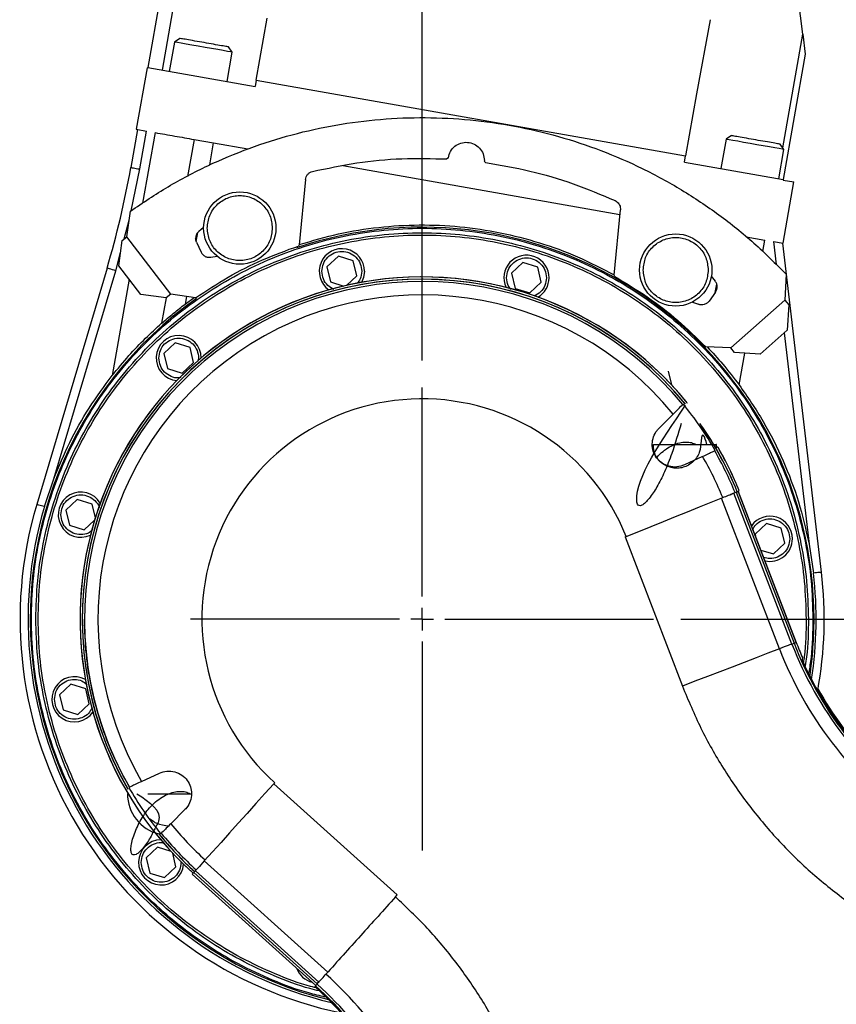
# Model space of a CAD drawing. Extents: x 0 to 841, y 0 to 594.
# Tile 47 of 142: x 307 to 337, y 254 to 290. Entities that reach past the tile are written whole.
import ezdxf

# ---------------------------------------------------------------- set-up
doc = ezdxf.new("R2010")
doc.units = 0
doc.layers.get('0').update_dxf_attribs({"linetype": 'CONTINUOUS'})
doc.styles.add('SLDTEXTSTYLE0', font='TXT', dxfattribs={"width": 0.75})
doc.styles.add('SLDTEXTSTYLE2', font='TXT', dxfattribs={"width": 0.7})
doc.styles.add('SLDTEXTSTYLE3', font='TXT', dxfattribs={"width": 0.6875})
doc.dimstyles.new('SLDDIMSTYLE1', dxfattribs={"dimtxt": 3.5, "dimasz": 3.556, "dimexe": 0, "dimexo": 0.0625, "dimgap": 0.875, "dimtad": 1, "dimdec": 1, "dimlfac": 6, "dimrnd": 1e-09, "dimzin": 12, "dimtxsty": 'SLDTEXTSTYLE0', "dimsah": 1, "dimcen": 0.09, "dimazin": 3, "dimtfac": 1, "dimtdec": 1, "dimtofl": 0, "dimtmove": 0, "dimatfit": 3, "dimtolj": 1, "dimtzin": 12})
doc.dimstyles.new('SLDDIMSTYLE16', dxfattribs={"dimtxt": 3.5, "dimasz": 3.556, "dimexe": 0, "dimexo": 0.0625, "dimgap": 0.875, "dimtad": 1, "dimlfac": 2.5, "dimrnd": 1e-09, "dimzin": 12, "dimtxsty": 'SLDTEXTSTYLE0', "dimblk1": 'NONE', "dimblk2": 'NONE', "dimsah": 1, "dimcen": 0, "dimazin": 3, "dimtol": 1, "dimtp": 0.018, "dimtfac": 1, "dimtdec": 3, "dimtmove": 0, "dimatfit": 3, "dimtolj": 1})
doc.dimstyles.new('SLDDIMSTYLE17', dxfattribs={"dimtxt": 3.5, "dimasz": 3.556, "dimexe": 0, "dimexo": 0.0625, "dimgap": 0.875, "dimtad": 1, "dimlfac": 2.5, "dimrnd": 1e-09, "dimzin": 12, "dimtxsty": 'SLDTEXTSTYLE0', "dimblk1": 'NONE', "dimblk2": 'NONE', "dimsah": 1, "dimcen": 0, "dimazin": 3, "dimtol": 1, "dimtp": 0.012, "dimtfac": 1, "dimtdec": 3, "dimtmove": 0, "dimatfit": 3, "dimtolj": 1})
doc.dimstyles.new('SLDDIMSTYLE18', dxfattribs={"dimtxt": 3.5, "dimasz": 3.556, "dimexe": 0, "dimexo": 0.0625, "dimgap": 0.875, "dimtad": 1, "dimlfac": 2.5, "dimrnd": 1e-09, "dimzin": 12, "dimtxsty": 'SLDTEXTSTYLE0', "dimblk1": 'NONE', "dimblk2": 'NONE', "dimsah": 1, "dimcen": 0, "dimazin": 3, "dimtol": 1, "dimtp": 0.01, "dimtfac": 1, "dimtmove": 0, "dimatfit": 3, "dimtolj": 1})
doc.dimstyles.new('SLDDIMSTYLE2', dxfattribs={"dimtxt": 3.5, "dimasz": 3.556, "dimexe": 0, "dimexo": 0.0625, "dimgap": 0.875, "dimtad": 1, "dimlfac": 6, "dimrnd": 1e-09, "dimzin": 12, "dimtxsty": 'SLDTEXTSTYLE0', "dimsah": 1, "dimcen": 0.09, "dimazin": 3, "dimtfac": 1, "dimtofl": 0, "dimtmove": 0, "dimatfit": 3, "dimtolj": 1, "dimtzin": 12})

# ---------------------------------------------------------------- blocks, each defined once
blk = doc.blocks.new('_D_5')
at = {"color": 7, "linetype": 'CONTINUOUS'}
for p, q in [((321.638, 277.897), (321.638, 309.729)), ((338.304, 266.198), (338.304, 309.729)), ((321.638, 308.729), (300.78, 308.729)), ((338.304, 308.729), (321.638, 308.729))]:
    blk.add_line(p, q, dxfattribs=at)
for points in [[(321.638, 308.729), (325.194, 308.348), (325.194, 309.11)], [(338.304, 308.729), (334.748, 309.11), (334.748, 308.348)]]:
    blk.add_solid(points, dxfattribs=at)
at = {"color": 7, "linetype": 'CONTINUOUS', "insert": (300.78, 313.24, 0.017), "char_height": 3.5, "attachment_point": 1, "style": 'SLDTEXTSTYLE0'}
blk.add_mtext('100', dxfattribs=at)
blk = doc.blocks.new('_D_13')
at = {"color": 7, "linetype": 'CONTINUOUS'}
for p, q in [((331.179, 268.356), (412.879, 268.356)), ((411.879, 189.689), (411.879, 268.356)), ((356.451, 189.689), (412.879, 189.689))]:
    blk.add_line(p, q, dxfattribs=at)
for points in [[(411.879, 268.356), (411.498, 264.8), (412.26, 264.8)], [(411.879, 189.689), (412.26, 193.245), (411.498, 193.245)]]:
    blk.add_solid(points, dxfattribs=at)
at = {"color": 7, "linetype": 'CONTINUOUS', "insert": (407.368, 227.883, -0.709), "char_height": 3.5, "attachment_point": 1, "rotation": 90, "style": 'SLDTEXTSTYLE0'}
blk.add_mtext('472', dxfattribs=at)
blk = doc.blocks.new('_D_14')
at = {"color": 7, "linetype": 'CONTINUOUS'}
for p, q in [((339.554, 376.689), (412.879, 376.689)), ((411.879, 376.689), (411.879, 268.356)), ((331.179, 268.356), (412.879, 268.356))]:
    blk.add_line(p, q, dxfattribs=at)
for points in [[(411.879, 376.689), (411.498, 373.133), (412.26, 373.133)], [(411.879, 268.356), (412.26, 271.912), (411.498, 271.912)]]:
    blk.add_solid(points, dxfattribs=at)
at = {"color": 7, "linetype": 'CONTINUOUS', "insert": (407.368, 308.787, -0.709), "char_height": 3.5, "attachment_point": 1, "rotation": 90, "style": 'SLDTEXTSTYLE0'}
blk.add_mtext('650', dxfattribs=at)
blk = doc.blocks.new('_D_16')
at = {"color": 7, "linetype": 'CONTINUOUS'}
for p, q in [((325.516, 393.173), (424.322, 393.173)), ((423.322, 393.173), (423.322, 189.689)), ((353.911, 189.689), (424.322, 189.689))]:
    blk.add_line(p, q, dxfattribs=at)
for points in [[(423.322, 393.173), (422.941, 389.617), (423.703, 389.617)], [(423.322, 189.689), (423.703, 193.245), (422.941, 193.245)]]:
    blk.add_solid(points, dxfattribs=at)
at = {"color": 7, "linetype": 'CONTINUOUS', "char_height": 3.5, "attachment_point": 1, "rotation": 90, "style": 'SLDTEXTSTYLE0'}
for s, insert in [('(Including the LED lamp)', (418.811, 268.97, -0.709)), ('1220.9', (418.811, 253.434, -0.709))]:
    blk.add_mtext(s, dxfattribs=dict(at, insert=insert))
blk = doc.blocks.new('SW_CENTERMARKSYMBOL_1')
at = {"color": 0, "linetype": 'CONTINUOUS'}
for p, q in [((0, 0.833), (0, 8.541)), ((0, 0), (0, 0.417)), ((-0.833, 0), (-8.541, 0)), ((0, 0), (-0.417, 0)), ((0, 0), (0, -0.417)), ((0, 0), (0.417, 0)), ((0.833, 0), (8.541, 0)), ((0, -0.833), (0, -8.541))]:
    blk.add_line(p, q, dxfattribs=at)
blk = doc.blocks.new('_D_70')
at = {"color": 7, "linetype": 'CONTINUOUS'}
for centre, start, end in [((568.276, 493.681), 153.4349, 206.5651), ((564.64, 493.681), 333.4349, 26.5651)]:
    blk.add_arc(centre, 10.12, start, end, dxfattribs=at)
at = {"color": 7, "linetype": 'CONTINUOUS', "char_height": 3.5, "attachment_point": 1}
for s, insert, style in [('0.018', (562.054, 498.192, -108.66), 'SLDTEXTSTYLE0'), ('+', (559.225, 498.192, -108.66), 'SLDTEXTSTYLE0'), ('%%c', (539.345, 493.667, -108.66), 'SLDTEXTSTYLE0'), ('12 H7', (544.623, 493.72, -108.66), 'SLDTEXTSTYLE2'), ('0', (562.054, 493.667, -108.66), 'SLDTEXTSTYLE0'), ('depth 3', (576.072, 493.72, -108.66), 'SLDTEXTSTYLE0')]:
    blk.add_mtext(s, dxfattribs=dict(at, insert=insert, style=style))
blk = doc.blocks.new('_NONE')
blk = doc.blocks.new('_D_71')
at = {"color": 7, "linetype": 'CONTINUOUS'}
for centre, start, end in [((561.062, 536.749), 153.4349, 206.5651), ((557.426, 536.749), 333.4349, 26.5651)]:
    blk.add_arc(centre, 10.12, start, end, dxfattribs=at)
at = {"color": 7, "linetype": 'CONTINUOUS', "char_height": 3.5, "attachment_point": 1}
for s, insert, style in [('0.012', (554.839, 541.26, -108.66), 'SLDTEXTSTYLE0'), ('+', (552.01, 541.26, -108.66), 'SLDTEXTSTYLE0'), ('depth 4', (568.858, 536.788, -108.66), 'SLDTEXTSTYLE0'), ('%%c', (534.716, 536.735, -108.66), 'SLDTEXTSTYLE0'), ('4 H7', (539.995, 536.788, -108.66), 'SLDTEXTSTYLE3'), ('0', (554.839, 536.735, -108.66), 'SLDTEXTSTYLE0')]:
    blk.add_mtext(s, dxfattribs=dict(at, insert=insert, style=style))
blk = doc.blocks.new('_D_72')
at = {"color": 7, "linetype": 'CONTINUOUS'}
for centre, start, end in [((561.427, 563.816), 153.4349, 206.5651), ((555.205, 563.816), 333.4349, 26.5651)]:
    blk.add_arc(centre, 10.12, start, end, dxfattribs=at)
at = {"color": 7, "linetype": 'CONTINUOUS', "char_height": 3.5, "attachment_point": 1}
for s, insert, style in [('0.01', (555.205, 568.328, -108.66), 'SLDTEXTSTYLE0'), ('+', (552.375, 568.328, -108.66), 'SLDTEXTSTYLE0'), ('2x', (530.254, 563.855, -108.66), 'SLDTEXTSTYLE0'), ('%%c', (535.081, 563.802, -108.66), 'SLDTEXTSTYLE0'), ('3 H7', (540.36, 563.855, -108.66), 'SLDTEXTSTYLE3'), ('0', (555.205, 563.802, -108.66), 'SLDTEXTSTYLE0'), ('depth 5', (566.637, 563.855, -108.66), 'SLDTEXTSTYLE0')]:
    blk.add_mtext(s, dxfattribs=dict(at, insert=insert, style=style))

msp = doc.modelspace()

# ---------------------------------------------------------------- linework, layer by layer
at = {"color": 7, "linetype": 'CONTINUOUS'}
for p, q in [((312.0552, 288.607), (314.036, 299.8408)), ((312.824, 296.1379), (311.5129, 288.7026)), ((335.6776, 289.9303), (335.4657, 291.6779)), ((315.5189, 288.2351), (315.9225, 290.5241)), ((332.2655, 290.4687), (331.7606, 287.7315)), ((335.6776, 289.9303), (335.7716, 289.2016)), ((312.4998, 289.6453), (312.3088, 288.5623)), ((312.6933, 289.7808), (312.4998, 289.6453)), ((314.4426, 288.186), (314.6336, 289.2691)), ((314.6336, 289.2691), (314.4984, 289.4622)), ((335.7716, 289.2016), (334.9547, 284.5692)), ((311.4936, 288.6889), (311.0945, 286.4258)), ((311.4936, 288.6889), (311.5099, 288.686)), ((311.5099, 288.686), (311.5129, 288.7026)), ((311.5129, 288.7026), (315.4781, 288.0035)), ((315.5189, 288.2351), (315.4781, 288.0035)), ((315.5189, 288.2351), (331.3569, 285.4425)), ((331.7606, 287.7315), (331.3569, 285.4425)), ((311.1382, 286.4181), (310.8914, 285.0188)), ((311.0945, 286.4258), (311.4665, 286.3603)), ((311.2197, 284.9609), (311.4665, 286.3603)), ((313.2242, 286.0503), (313.9475, 285.9228)), ((313.8052, 285.1161), (313.9475, 285.9228)), ((313.9475, 285.9228), (315.2041, 285.7012)), ((332.8525, 286.0566), (332.6615, 284.9735)), ((333.046, 286.1921), (332.8525, 286.0566)), ((334.7953, 284.5973), (334.9862, 285.6804)), ((334.9862, 285.6804), (334.8511, 285.8734)), ((322.6067, 285.3739), (322.5545, 285.3312)), ((323.9331, 285.2778), (323.9323, 285.2463)), ((323.9754, 285.1945), (323.9323, 285.2463)), ((331.3161, 285.2108), (331.3569, 285.4425)), ((331.3161, 285.2108), (334.9547, 284.5692)), ((318.7074, 285.0835), (328.9344, 283.2802)), ((317.3385, 284.5754), (317.1067, 282.1618)), ((334.9517, 282.2192), (335.3507, 284.4822)), ((334.9547, 284.5692), (334.9518, 284.5526)), ((334.9518, 284.5526), (335.3507, 284.4822)), ((310.7405, 282.454), (310.879, 283.4059)), ((328.7192, 281.0434), (328.9515, 283.4578)), ((328.9531, 283.4897), (328.9515, 283.4578)), ((313.5779, 282.8051), (313.4018, 282.6573)), ((310.4494, 281.3863), (310.5691, 282.3215)), ((310.5691, 282.3215), (310.7405, 282.454)), ((312.3714, 280.3441), (310.7405, 282.454)), ((313.3054, 282.2812), (313.3654, 282.6217)), ((333.5908, 282.4591), (334.2777, 282.338)), ((334.6038, 282.2805), (334.9517, 282.2192)), ((313.314, 282.261), (313.486, 281.8922)), ((317.1067, 282.1618), (317.0722, 282.1184)), ((336.3701, 270.084), (334.9465, 282.2201)), ((313.846, 281.7048), (314.0725, 281.7447)), ((318.5471, 281.743), (318.1283, 281.3526)), ((319.0946, 281.5756), (318.5471, 281.743)), ((319.2234, 281.0178), (319.0946, 281.5756)), ((310.0139, 281.3026), (307.4204, 272.5862)), ((308.0472, 273.5242), (310.3334, 281.2075)), ((311.2648, 280.3314), (310.4494, 281.3863)), ((318.1283, 281.3526), (318.2571, 280.7947)), ((325.3585, 281.5052), (324.9398, 281.1147)), ((325.906, 281.3378), (325.3585, 281.5052)), ((326.0348, 280.7799), (325.906, 281.3378)), ((318.8431, 280.6631), (319.2234, 281.0178)), ((324.9398, 281.1147), (325.0686, 280.5568)), ((328.7444, 280.995), (328.7192, 281.0434)), ((332.3064, 281.0015), (332.4502, 280.824)), ((335.0694, 281.0776), (335.0238, 280.1169)), ((318.2571, 280.7947), (318.7544, 280.6427)), ((325.0686, 280.5568), (325.6161, 280.3894)), ((325.6161, 280.3894), (326.0348, 280.7799)), ((312.2, 280.2116), (311.2648, 280.3314)), ((312.3714, 280.3441), (312.2, 280.2116)), ((313.2829, 280.207), (312.3714, 280.3441)), ((312.9485, 280.2573), (312.8991, 279.977)), ((312.8991, 279.977), (313.2258, 280.2156)), ((332.4625, 280.4206), (332.2232, 280.0854)), ((335.0238, 280.1169), (333.0205, 278.3568)), ((335.0238, 280.1169), (335.1668, 279.9542)), ((331.614, 280.0527), (331.8311, 279.9683)), ((335.1668, 279.9542), (335.106, 279.0133)), ((335.106, 279.0133), (334.1043, 278.1333)), ((312.5293, 278.5433), (312.1106, 278.1529)), ((313.0768, 278.3759), (312.5293, 278.5433)), ((313.2056, 277.8181), (313.0768, 278.3759)), ((333.0205, 278.3568), (332.0994, 278.396)), ((333.1635, 278.1941), (333.0205, 278.3568)), ((312.1106, 278.1529), (312.2394, 277.595)), ((313.3914, 277.9855), (313.3676, 277.8656)), ((334.1043, 278.1333), (333.1635, 278.1941)), ((312.2394, 277.595), (312.7869, 277.4276)), ((312.7869, 277.4276), (313.2056, 277.8181)), ((330.7197, 277.503), (330.8367, 276.9963)), ((331.4055, 276.3247), (331.4174, 276.333)), ((330.3718, 275.3886), (330.9018, 275.9186)), ((332.4848, 274.6388), (332.4932, 274.7993)), ((332.5548, 274.6878), (332.5429, 274.6795)), ((331.9825, 274.3561), (331.3132, 274.044)), ((307.7036, 272.502), (308.0472, 273.5242)), ((334.8204, 267.2572), (332.6853, 272.8195)), ((335.281, 267.434), (333.1427, 273.0043)), ((333.1832, 273.0207), (333.261, 273.0521)), ((333.2206, 273.0357), (335.3593, 267.4641)), ((333.2219, 273.0363), (335.3607, 267.4646)), ((333.261, 273.0521), (333.2624, 273.0526)), ((333.2624, 273.0526), (333.3392, 273.0837)), ((333.2987, 273.0673), (335.438, 267.4943)), ((335.438, 267.4943), (333.3092, 273.04)), ((308.9176, 272.7634), (308.4989, 272.3729)), ((309.4651, 272.596), (308.9176, 272.7634)), ((309.5821, 272.0893), (309.4651, 272.596)), ((308.4989, 272.3729), (308.6277, 271.8151)), ((308.6277, 271.8151), (309.1752, 271.6477)), ((309.1752, 271.6477), (309.5555, 272.0023)), ((334.3381, 271.8757), (333.9194, 271.4852)), ((334.8857, 271.7083), (334.3381, 271.8757)), ((329.1295, 271.3828), (329.1706, 271.3994)), ((329.1295, 271.3828), (331.2406, 265.8831)), ((333.9194, 271.4852), (333.9395, 271.398)), ((335.0145, 271.1504), (334.8857, 271.7083)), ((334.5957, 270.76), (335.0145, 271.1504)), ((335.9134, 271.1156), (336.0766, 270.0496)), ((334.1298, 270.9024), (334.5957, 270.76)), ((335.281, 267.434), (335.3593, 267.4641)), ((335.3607, 267.4646), (335.438, 267.4943)), ((335.6676, 266.9348), (335.6585, 266.8475)), ((335.6676, 266.9349), (335.6676, 266.9348)), ((308.6797, 265.952), (308.261, 265.5615)), ((309.2272, 265.7846), (308.6797, 265.952)), ((308.261, 265.5615), (308.3898, 265.0036)), ((309.356, 265.2267), (309.2272, 265.7846)), ((308.9373, 264.8362), (309.356, 265.2267)), ((308.3898, 265.0036), (308.9373, 264.8362)), ((311.2894, 262.3619), (311.9455, 262.6679)), ((316.2014, 262.3183), (316.1672, 262.2803)), ((320.7227, 258.1785), (316.1672, 262.2803)), ((312.887, 261.3234), (312.3662, 260.8026)), ((311.8794, 259.9342), (311.4607, 259.5437)), ((312.3767, 259.7821), (311.8794, 259.9342)), ((311.4607, 259.5437), (311.5895, 258.9858)), ((312.5558, 259.2089), (312.4388, 259.7156)), ((313.6014, 259.4308), (318.157, 255.3289)), ((312.137, 258.8185), (312.5558, 259.2089)), ((313.2713, 259.0642), (313.2152, 259.0018)), ((313.2713, 259.0642), (317.8269, 254.9623)), ((311.5895, 258.9858), (312.137, 258.8185)), ((313.1588, 258.9392), (313.2142, 259.0007)), ((317.7143, 254.8374), (313.1588, 258.9392)), ((313.2152, 259.0018), (313.2142, 259.0007)), ((313.2142, 259.0007), (317.7697, 254.8989)), ((317.7707, 254.9), (313.2152, 259.0018)), ((320.6568, 258.1053), (320.7227, 258.1785)), ((317.658, 254.7748), (317.6484, 254.7641)), ((317.6484, 254.7642), (317.6484, 254.7641)), ((317.6776, 254.7965), (317.7038, 254.8257)), ((317.7038, 254.8257), (317.7048, 254.8268)), ((317.7048, 254.8268), (317.761, 254.8891))]:
    msp.add_line(p, q, dxfattribs=at)
at = {"color": 8, "linetype": 'CONTINUOUS'}
for p, q in [((334.9399, 285.7466), (335.6776, 289.9303)), ((311.7849, 286.3041), (311.3249, 283.6954)), ((313.2242, 286.0503), (312.9836, 284.686)), ((310.9024, 283.4211), (311.2197, 284.9609)), ((310.6463, 282.3811), (310.8303, 283.0714)), ((334.203, 281.914), (334.2777, 282.338)), ((334.6038, 282.2805), (334.7035, 281.4308)), ((310.3334, 281.2075), (310.5125, 281.8793)), ((310.8307, 280.8929), (310.204, 277.3382)), ((332.4533, 280.4078), (332.5073, 280.7139)), ((312.1948, 280.2123), (312.0282, 279.2679)), ((331.6482, 280.0714), (331.643, 280.0415)), ((334.9982, 278.9186), (335.9134, 271.1156)), ((333.3351, 276.9921), (333.5427, 278.1696)), ((335.3593, 267.4641), (335.3607, 267.4646))]:
    msp.add_line(p, q, dxfattribs=at)
at = {"color": 7, "linetype": 'CONTINUOUS'}
for points in [[(314.6336, 289.2691), (314.6263, 289.2704), (314.5692, 289.2804), (314.458, 289.3), (314.2988, 289.3281), (314.1001, 289.3631), (313.8727, 289.4032), (313.6287, 289.4463), (313.3814, 289.4899), (313.1441, 289.5317), (312.9296, 289.5695), (312.7494, 289.6013), (312.6133, 289.6253), (312.5286, 289.6402), (312.4998, 289.6453)], [(334.9862, 285.6804), (334.979, 285.6816), (334.9219, 285.6917), (334.8107, 285.7113), (334.6515, 285.7394), (334.4528, 285.7744), (334.2254, 285.8145), (333.9814, 285.8575), (333.7341, 285.9011), (333.4968, 285.943), (333.2823, 285.9808), (333.1021, 286.0126), (332.966, 286.0366), (332.8813, 286.0515), (332.8525, 286.0566)], [(310.8914, 285.0188), (310.8977, 285.0177), (310.9164, 285.0144), (310.9468, 285.009), (310.9876, 285.0018), (311.0373, 284.9931), (311.0941, 284.9831), (311.1557, 284.9722), (311.2197, 284.9609)], [(310.3334, 281.2075), (310.271, 281.2261), (310.2111, 281.2439), (310.1559, 281.2603), (310.1075, 281.2747), (310.0677, 281.2866), (310.0382, 281.2953), (310.02, 281.3008), (310.0139, 281.3026)], [(319.5092, 281.1852), (319.4783, 280.9603), (319.4023, 280.7769)], [(329.1706, 271.3994), (329.6282, 271.5843), (330.0843, 271.7686), (330.5377, 271.9518), (330.9873, 272.1335), (331.432, 272.3131), (331.8707, 272.4904), (332.3023, 272.6647), (332.7258, 272.8359)], [(307.7036, 272.502), (307.6467, 272.5189), (307.5929, 272.5349), (307.544, 272.5495), (307.5015, 272.5621), (307.4669, 272.5724), (307.4414, 272.58), (307.4257, 272.5847), (307.4204, 272.5862)], [(336.3701, 270.084), (336.3646, 270.0834), (336.3483, 270.0815), (336.3219, 270.0784), (336.286, 270.0742), (336.242, 270.069), (336.1913, 270.063), (336.1355, 270.0565), (336.0766, 270.0496)], [(335.281, 267.434), (335.2651, 267.4279), (335.2357, 267.4166), (335.1933, 267.4004), (335.1387, 267.3794), (335.0729, 267.3541), (334.9969, 267.325), (334.9123, 267.2925), (334.8204, 267.2572)], [(334.8204, 267.2572), (334.394, 267.0935), (333.9594, 266.9267), (333.5177, 266.7571), (333.0699, 266.5853), (332.6172, 266.4115), (332.1607, 266.2363), (331.7015, 266.06), (331.2406, 265.8831)], [(316.1672, 262.2803), (315.8369, 261.9135), (315.5078, 261.5479), (315.1805, 261.1845), (314.8561, 260.8242), (314.5352, 260.4678), (314.2186, 260.1162), (313.9071, 259.7702), (313.6014, 259.4308)], [(313.6014, 259.4308), (313.5356, 259.3576), (313.4749, 259.2903), (313.4205, 259.2298), (313.3733, 259.1774), (313.3342, 259.134), (313.3038, 259.1002), (313.2827, 259.0768), (313.2713, 259.0642)]]:
    msp.add_lwpolyline(points, dxfattribs=at)
for centre in [(314.911, 282.7814), (330.9933, 281.2328)]:
    msp.add_circle(centre, 1.3333, dxfattribs=at)
for centre, radius, start, end in [((278.0648, 290.8088), 33.3333, 343.43, 349.997), ((321.6377, 268.356), 14.4583, 0, 108.6784), ((318.6759, 281.1852), 0.8333, 0, 235.33726), ((325.4873, 280.9473), 0.8333, 0, 205.33726), ((321.6377, 268.356), 12.6205, 39.46741, 227.75428), ((321.6377, 268.356), 12.6204, 39.2032, 228), ((321.6377, 268.356), 12.5376, 39.39727, 210.03756), ((321.6377, 268.356), 12.5361, 39.21054, 209.95851), ((325.4873, 280.9473), 0.8333, 300.66274, 0), ((321.6377, 268.356), 12.4522, 39.45543, 209.87887), ((321.6377, 268.356), 14.4583, 125.15666, 256.17765), ((321.6377, 268.356), 11.9589, 39.22596, 210.08064), ((312.6581, 277.9855), 0.8333, 0, 265.33726), ((321.6377, 268.356), 8.1244, 22, 228), ((321.6377, 268.356), 12.4778, 29.9013, 39.46684), ((321.6377, 268.356), 12.5376, 22, 35.1614), ((321.6377, 268.356), 12.5361, 22, 35.0886), ((321.6377, 268.356), 12.6205, 22.25471, 30.1144), ((321.6377, 268.356), 12.6204, 22, 30.11366), ((321.6377, 268.356), 11.9589, 22, 30.11452), ((321.6377, 268.356), 12.4522, 22, 29.9114), ((309.0464, 272.2055), 0.8333, 30.66274, 295.33726), ((321.6377, 268.356), 14.8333, 163.43, 258.37303), ((321.6377, 268.356), 14.5378, 163.43, 256.68498), ((334.4669, 271.3178), 0.8333, 0, 144.80335), ((334.4669, 271.3178), 0.8333, 257.19665, 0), ((321.6377, 268.356), 14.5378, 351.18799, 6.69), ((321.6377, 268.356), 14.8333, 349.71182, 6.69), ((321.6377, 268.356), 14.4583, 351.62531, 0), ((347.773, 272.2292), 13.3808, 201, 234), ((347.773, 272.2292), 13.2969, 201, 234), ((347.773, 272.2292), 13.2954, 201, 234), ((347.773, 272.2292), 13.2126, 201, 203.62288), ((347.773, 272.2292), 13.8741, 201, 234), ((347.773, 272.2292), 13.2561, 203.95265, 223.22181), ((308.8085, 265.3941), 0.8333, 60.66274, 325.33726), ((347.773, 272.2292), 13.2126, 209.24607, 223.55343), ((321.6377, 268.356), 12.4778, 209.86884, 219.41247), ((312.2977, 261.9126), 1.5321, 180, 255.97442), ((321.6377, 268.356), 11.9589, 219.1692, 228), ((312.0082, 259.3763), 0.8333, 90.66274, 355.33726), ((321.6377, 268.356), 12.5361, 219.24232, 228), ((321.6377, 268.356), 12.5376, 219.28596, 228), ((321.6377, 268.356), 12.4522, 219.40095, 228), ((317.7882, 255.7646), 0.8333, 200.39781, 255.60219), ((308.8075, 244.9453), 13.8741, 16, 48), ((308.8075, 244.9453), 13.2561, 26.54944, 48), ((308.8075, 244.9453), 13.2954, 16, 48), ((308.8075, 244.9453), 13.2969, 16, 48), ((308.8075, 244.9453), 13.3808, 16, 48)]:
    msp.add_arc(centre, radius, start, end, dxfattribs=at)
for points, knots in [([(314.4984, 289.4622), (314.4848, 289.4646), (314.4577, 289.4693), (314.2489, 289.5061), (313.9505, 289.5588), (313.5956, 289.6213), (313.2407, 289.6839), (312.9423, 289.7365), (312.7336, 289.7733), (312.7064, 289.7781), (312.6929, 289.7805)], [0, 0, 0, 0, 0.1249998, 0.2499999, 0.3750002, 0.5000002, 0.6249996, 0.7499999, 0.875, 1, 1, 1, 1]), ([(310.879, 283.4059), (311.3367, 283.7155), (312.252, 284.3347), (313.7234, 285.103), (315.252, 285.7458), (316.8335, 286.2468), (318.4531, 286.605), (320.0984, 286.8166), (321.7559, 286.8803), (323.4125, 286.7955), (325.0549, 286.5628), (326.6699, 286.1841), (328.2445, 285.6626), (329.7661, 285.0021), (331.223, 284.2086), (332.601, 283.2861), (333.8988, 282.2512), (334.6792, 281.4688), (335.0694, 281.0776)], [0, 0, 0, 0, 0.0625, 0.1249999, 0.1874999, 0.2499999, 0.3124999, 0.375, 0.4374999, 0.4999999, 0.5625, 0.625, 0.6874999, 0.75, 0.8124999, 0.8749999, 0.9375, 1, 1, 1, 1]), ([(311.7849, 286.3041), (312.0289, 286.2611), (312.5169, 286.1751), (312.9884, 286.0919), (313.2242, 286.0503)], [0, 0, 0, 0, 0.4999993, 1, 1, 1, 1]), ([(322.6067, 285.3739), (322.6277, 285.455), (322.6698, 285.6171), (322.8401, 285.8096), (323.063, 285.9293), (323.3157, 285.9584), (323.5617, 285.8932), (323.765, 285.7425), (323.9057, 285.5275), (323.924, 285.361), (323.9331, 285.2778)], [0, 0, 0, 0, 0.12499783, 0.24999836, 0.37499849, 0.49999856, 0.62499849, 0.75000025, 0.87499748, 1, 1, 1, 1]), ([(334.8511, 285.8734), (334.8375, 285.8758), (334.8103, 285.8806), (334.6016, 285.9174), (334.3032, 285.97), (333.9483, 286.0326), (333.5934, 286.0952), (333.295, 286.1478), (333.0863, 286.1846), (333.0591, 286.1894), (333.0456, 286.1918)], [0, 0, 0, 0, 0.1249999, 0.2499999, 0.3749997, 0.4999998, 0.6249999, 0.7499998, 0.8750001, 1, 1, 1, 1]), ([(317.591, 284.8673), (318.1346, 284.9837), (319.2219, 285.2165), (320.8871, 285.3722), (321.9987, 285.3449), (322.5545, 285.3312)], [0, 0, 0, 0, 0.3333335, 0.6666668, 1, 1, 1, 1]), ([(323.9754, 285.1945), (324.5236, 285.1019), (325.62, 284.9166), (327.2249, 284.4463), (328.2479, 284.0103), (328.7594, 283.7924)], [0, 0, 0, 0, 0.3333334, 0.6666666, 1, 1, 1, 1]), ([(317.3385, 284.5754), (317.3449, 284.6093), (317.3575, 284.677), (317.4147, 284.7647), (317.4932, 284.8338), (317.5584, 284.8561), (317.591, 284.8673)], [0, 0, 0, 0, 0.2500105, 0.5, 0.7500087, 1, 1, 1, 1]), ([(313.7111, 282.7814), (313.7291, 282.9384), (313.7652, 283.2525), (314.0427, 283.652), (314.4393, 283.9189), (314.911, 284.0126), (315.3828, 283.9189), (315.7794, 283.652), (316.0569, 283.2525), (316.093, 282.9384), (316.1111, 282.7814)], [0, 0, 0, 0, 0.1250008, 0.2500006, 0.375, 0.5000001, 0.6249997, 0.7499991, 0.8749992, 1, 1, 1, 1]), ([(328.7594, 283.7924), (328.787, 283.7767), (328.8423, 283.7455), (328.9038, 283.6715), (328.9452, 283.5846), (328.9505, 283.5213), (328.9531, 283.4897)], [0, 0, 0, 0, 0.25, 0.5000076, 0.7500073, 1, 1, 1, 1]), ([(307.2211, 268.356), (307.2344, 268.8277), (307.2612, 269.7713), (307.477, 271.173), (307.8192, 272.5476), (308.2972, 273.8819), (308.9029, 275.1629), (309.6314, 276.3783), (310.4756, 277.5165), (311.4272, 278.5665), (312.4772, 279.5181), (313.6154, 280.3623), (314.8308, 281.0908), (316.1118, 281.6966), (317.4461, 282.174), (318.8207, 282.5183), (320.2224, 282.7263), (321.6377, 282.7958), (323.0531, 282.7263), (324.4548, 282.5183), (325.8294, 282.174), (327.1636, 281.6966), (328.4446, 281.0908), (329.6601, 280.3623), (330.7983, 279.5181), (331.8482, 278.5665), (332.7999, 277.5165), (333.644, 276.3783), (334.3726, 275.1629), (334.9783, 273.8819), (335.4562, 272.5476), (335.7984, 271.173), (336.0142, 269.7713), (336.041, 268.8277), (336.0544, 268.356)], [0, 0, 0, 0, 0.03125, 0.0624999, 0.09375, 0.1249999, 0.1562501, 0.1875001, 0.21875, 0.25, 0.2812499, 0.3125, 0.34375, 0.375, 0.40625, 0.4375, 0.46875, 0.5, 0.53125, 0.5625, 0.59375, 0.625, 0.65625, 0.6875, 0.71875, 0.75, 0.78125, 0.8124999, 0.8437499, 0.8750001, 0.90625, 0.9375001, 0.96875, 1, 1, 1, 1]), ([(313.4018, 282.6573), (313.3842, 282.6405), (313.349, 282.607), (313.3119, 282.5438), (313.2873, 282.4747), (313.2842, 282.4262), (313.2827, 282.4019)], [0, 0, 0, 0, 0.2500091, 0.5000118, 0.7500105, 1, 1, 1, 1]), ([(316.1111, 282.7814), (316.093, 282.6243), (316.0569, 282.3102), (315.7794, 281.9107), (315.3828, 281.6438), (314.911, 281.5501), (314.4393, 281.6438), (314.0427, 281.9107), (313.7652, 282.3102), (313.7291, 282.6243), (313.7111, 282.7814)], [0, 0, 0, 0, 0.1249985, 0.2499989, 0.375, 0.4999999, 0.6250003, 0.7500015, 0.8750015, 1, 1, 1, 1]), ([(317.1077, 282.1723), (317.5877, 282.3139), (318.5475, 282.5973), (320.0331, 282.8313), (321.5323, 282.9219), (323.0335, 282.8545), (324.5199, 282.6343), (325.9743, 282.2594), (327.3879, 281.7462), (328.2761, 281.285), (328.7202, 281.0544)], [0, 0, 0, 0, 0.125, 0.25, 0.375, 0.5, 0.6250001, 0.7500001, 0.8750002, 1, 1, 1, 1]), ([(307.3877, 268.356), (307.401, 268.8223), (307.4274, 269.755), (307.6407, 271.1405), (307.979, 272.4992), (308.4514, 273.818), (309.0501, 275.0842), (309.7702, 276.2856), (310.6046, 277.4106), (311.5453, 278.4484), (312.5831, 279.3891), (313.7081, 280.2235), (314.9095, 280.9435), (316.1757, 281.5424), (317.4945, 282.0143), (318.8532, 282.3546), (320.2387, 282.5602), (321.6377, 282.6289), (323.0367, 282.5602), (324.4222, 282.3546), (325.7809, 282.0143), (327.0997, 281.5424), (328.3659, 280.9435), (329.5673, 280.2235), (330.6924, 279.3891), (331.7302, 278.4484), (332.6708, 277.4106), (333.5052, 276.2856), (334.2253, 275.0842), (334.8241, 273.818), (335.2965, 272.4992), (335.6347, 271.1405), (335.848, 269.755), (335.8745, 268.8223), (335.8877, 268.356)], [0, 0, 0, 0, 0.03125, 0.0625, 0.09375, 0.125, 0.15625, 0.1875, 0.21875, 0.2500001, 0.28125, 0.3125, 0.34375, 0.375, 0.40625, 0.4375, 0.46875, 0.5, 0.53125, 0.5625, 0.59375, 0.625, 0.65625, 0.6875, 0.7187501, 0.75, 0.7812499, 0.8125, 0.84375, 0.875, 0.90625, 0.9375, 0.96875, 1, 1, 1, 1]), ([(307.4711, 268.356), (307.4842, 268.8196), (307.5105, 269.7468), (307.7226, 271.1242), (308.0588, 272.4749), (308.5285, 273.786), (309.1237, 275.0448), (309.8396, 276.2392), (310.6691, 277.3576), (311.6043, 278.3894), (312.636, 279.3246), (313.7545, 280.154), (314.9489, 280.8699), (316.2077, 281.4653), (317.5187, 281.9344), (318.8695, 282.2728), (320.2469, 282.4771), (321.6377, 282.5454), (323.0285, 282.4771), (324.4059, 282.2728), (325.7567, 281.9344), (327.0678, 281.4653), (328.3266, 280.8699), (329.521, 280.154), (330.6394, 279.3246), (331.6712, 278.3894), (332.6063, 277.3576), (333.4358, 276.2392), (334.1517, 275.0448), (334.7469, 273.786), (335.2166, 272.4749), (335.5529, 271.1242), (335.7649, 269.7468), (335.7912, 268.8196), (335.8044, 268.356)], [0, 0, 0, 0, 0.03125, 0.0625, 0.09375, 0.125, 0.1562501, 0.1874999, 0.21875, 0.25, 0.28125, 0.3124999, 0.34375, 0.375, 0.40625, 0.4375, 0.46875, 0.5, 0.53125, 0.5625, 0.59375, 0.625, 0.65625, 0.6875, 0.71875, 0.75, 0.78125, 0.8125001, 0.8437499, 0.875, 0.90625, 0.9375, 0.96875, 1, 1, 1, 1]), ([(313.314, 282.261), (313.3049, 282.2837), (313.2868, 282.3289), (313.2841, 282.3776), (313.2827, 282.4019)], [0, 0, 0, 0, 0.5000149, 1, 1, 1, 1]), ([(329.7933, 281.2328), (329.8113, 281.3899), (329.8474, 281.704), (330.1249, 282.1034), (330.5216, 282.3703), (330.9933, 282.4641), (331.465, 282.3703), (331.8617, 282.1034), (332.1392, 281.704), (332.1753, 281.3899), (332.1933, 281.2328)], [0, 0, 0, 0, 0.1249989, 0.2499994, 0.3749995, 0.5, 0.6250006, 0.7500006, 0.8750011, 1, 1, 1, 1]), ([(313.2829, 280.207), (313.6776, 280.4682), (314.467, 280.9907), (315.7381, 281.632), (316.6275, 281.9563), (317.0722, 282.1184)], [0, 0, 0, 0, 0.3333328, 0.6666664, 1, 1, 1, 1]), ([(317.9425, 281.1852), (317.9536, 281.2811), (317.9756, 281.4731), (318.1452, 281.7172), (318.3876, 281.8803), (318.6759, 281.9376), (318.9642, 281.8803), (319.2066, 281.7172), (319.3761, 281.4731), (319.3982, 281.2811), (319.4092, 281.1852)], [0, 0, 0, 0, 0.1250013, 0.2500011, 0.3750004, 0.4999999, 0.6249994, 0.7499987, 0.8749988, 1, 1, 1, 1]), ([(313.486, 281.8922), (313.5045, 281.8606), (313.5415, 281.7976), (313.6317, 281.7326), (313.7367, 281.696), (313.8095, 281.7019), (313.846, 281.7048)], [0, 0, 0, 0, 0.249994, 0.500001, 0.7500008, 1, 1, 1, 1]), ([(324.754, 280.9473), (324.765, 281.0433), (324.787, 281.2352), (324.9566, 281.4794), (325.199, 281.6425), (325.4873, 281.6997), (325.7756, 281.6425), (326.018, 281.4794), (326.1875, 281.2352), (326.2096, 281.0433), (326.2206, 280.9473)], [0, 0, 0, 0, 0.1250013, 0.2500011, 0.3750005, 0.5, 0.6249995, 0.7499989, 0.8749987, 1, 1, 1, 1]), ([(318.3792, 280.5184), (318.301, 280.5623), (318.1389, 280.6534), (317.9762, 280.8986), (317.9538, 281.0896), (317.9425, 281.1852)], [0, 0, 0, 0, 0.3179976, 0.6590026, 1, 1, 1, 1]), ([(319.4092, 281.1852), (319.4008, 281.0874), (319.3867, 280.9229), (319.2858, 280.7944), (319.2449, 280.7422)], [0, 0, 0, 0, 0.5944257, 1, 1, 1, 1]), ([(332.1933, 281.2328), (332.1753, 281.0758), (332.1392, 280.7616), (331.8617, 280.3622), (331.465, 280.0953), (330.9933, 280.0016), (330.5216, 280.0953), (330.1249, 280.3622), (329.8474, 280.7616), (329.8113, 281.0758), (329.7933, 281.2328)], [0, 0, 0, 0, 0.1250009, 0.2500007, 0.3750001, 0.5, 0.6249999, 0.7499993, 0.8749991, 1, 1, 1, 1]), ([(324.9103, 280.5162), (324.8726, 280.5646), (324.7752, 280.6896), (324.762, 280.8494), (324.754, 280.9473)], [0, 0, 0, 0, 0.38746675, 1, 1, 1, 1]), ([(326.2206, 280.9473), (326.2094, 280.8517), (326.187, 280.6606), (326.0203, 280.4108), (325.8525, 280.3172), (325.7689, 280.2704)], [0, 0, 0, 0, 0.3337626, 0.6675325, 1, 1, 1, 1]), ([(328.7444, 280.995), (329.15, 280.751), (329.9611, 280.263), (331.0866, 279.3912), (331.7618, 278.7277), (332.0994, 278.396)], [0, 0, 0, 0, 0.3333327, 0.6666656, 1, 1, 1, 1]), ([(332.5245, 280.6142), (332.5211, 280.6524), (332.5143, 280.7287), (332.4716, 280.7922), (332.4502, 280.824)], [0, 0, 0, 0, 0.4999983, 1, 1, 1, 1]), ([(332.4625, 280.4206), (332.4804, 280.4504), (332.5161, 280.5101), (332.5217, 280.5795), (332.5245, 280.6142)], [0, 0, 0, 0, 0.50001653, 1, 1, 1, 1]), ([(332.2232, 280.0854), (332.199, 280.0575), (332.1506, 280.0017), (332.0488, 279.9543), (331.9377, 279.9382), (331.8666, 279.9583), (331.8311, 279.9683)], [0, 0, 0, 0, 0.24999793, 0.50000429, 0.75000155, 1, 1, 1, 1]), ([(312.0282, 279.2679), (312.1736, 279.3933), (312.4551, 279.6364), (312.7543, 279.8659), (312.8991, 279.977)], [0, 0, 0, 0, 0.5162159, 1, 1, 1, 1]), ([(310.204, 277.3382), (310.4067, 277.5862), (310.7976, 278.0641), (311.413, 278.7075), (311.8289, 279.0863), (312.0282, 279.2679)], [0, 0, 0, 0, 0.359623, 0.6931651, 1, 1, 1, 1]), ([(311.9247, 277.9855), (311.9358, 278.0814), (311.9578, 278.2734), (312.1274, 278.5175), (312.3698, 278.6806), (312.6581, 278.7379), (312.9464, 278.6806), (313.1888, 278.5175), (313.3583, 278.2734), (313.3804, 278.0814), (313.3914, 277.9855)], [0, 0, 0, 0, 0.1250013, 0.2500012, 0.375001, 0.5, 0.624999, 0.7499988, 0.8749987, 1, 1, 1, 1]), ([(332.1542, 278.3937), (332.3477, 278.1862), (332.7603, 277.744), (333.1358, 277.2528), (333.3351, 276.9921)], [0, 0, 0, 0, 0.46908511, 1, 1, 1, 1]), ([(312.7376, 277.2679), (312.7112, 277.2616), (312.5915, 277.233), (312.3689, 277.2956), (312.1276, 277.452), (311.9578, 277.6979), (311.9358, 277.8896), (311.9247, 277.9855)], [0, 0, 0, 0, 0.0661527, 0.2996158, 0.5330789, 0.766542, 1, 1, 1, 1]), ([(308.0472, 273.5242), (308.2347, 273.9756), (308.6096, 274.8783), (309.3334, 276.1583), (309.9138, 276.9449), (310.204, 277.3382)], [0, 0, 0, 0, 0.3333336, 0.6666671, 1, 1, 1, 1]), ([(333.3351, 276.9921), (333.6416, 276.548), (334.2546, 275.6599), (334.9762, 274.2083), (335.5558, 272.6943), (335.7942, 271.6418), (335.9134, 271.1156)], [0, 0, 0, 0, 0.2500002, 0.5000003, 0.75, 1, 1, 1, 1]), ([(331.1931, 275.573), (331.0837, 275.1996), (330.9039, 274.5856), (330.5988, 273.8069), (330.3237, 273.2471), (330.0787, 272.8744), (329.8761, 272.6446), (329.743, 272.5444), (329.6365, 272.5256), (329.5694, 272.592), (329.4666, 273.4879), (330.4413, 274.9069), (331.3593, 276.2434)], [0, 0, 0, 0, 0.13196645, 0.21697716, 0.29074724, 0.35432596, 0.38273101, 0.40927827, 0.43544353, 0.46334798, 0.49455622, 1, 1, 1, 1]), ([(330.9018, 275.9186), (330.9601, 275.9768), (331.0767, 276.0934), (331.1973, 276.2141), (331.2432, 276.2599), (331.2512, 276.268), (331.2523, 276.2691)], [0, 0, 0, 0, 0.3166346, 0.6333133, 0.9488816, 1, 1, 1, 1]), ([(331.3132, 274.044), (331.2227, 274.0123), (331.0415, 273.9486), (330.7455, 273.9775), (330.4812, 274.0981), (330.2777, 274.2962), (330.1526, 274.5431), (330.1132, 274.8143), (330.1624, 275.0836), (330.2655, 275.2742), (330.3492, 275.3642), (330.3718, 275.3886)], [0, 0, 0, 0, 0.1268542, 0.25391088, 0.37580432, 0.49244826, 0.60639337, 0.72006729, 0.83570919, 0.95554862, 1, 1, 1, 1]), ([(332.142, 274.7993), (332.0581, 275.0761), (331.9517, 275.427), (331.9078, 274.5532), (331.7623, 274.3009), (331.6093, 274.1296), (331.4219, 274.0058), (331.2205, 273.9339), (331.0205, 273.9125), (330.8267, 273.9353), (330.6397, 273.9997), (330.4673, 274.1089), (330.3249, 274.2576), (330.2269, 274.4329), (330.174, 274.6176), (330.1765, 274.7403), (330.1777, 274.7993)], [0, 0, 0, 0, 0.3548936, 0.4497591, 0.5006253, 0.5519705, 0.6022741, 0.6501323, 0.6944807, 0.7364589, 0.7806458, 0.8264262, 0.8725524, 0.9176508, 0.9604506, 1, 1, 1, 1]), ([(330.286, 274.3123), (330.3269, 274.3572), (330.4331, 274.4738), (330.6376, 274.6331), (330.8852, 274.7761), (331.1353, 274.8639), (331.3699, 274.8933), (331.5796, 274.8727), (331.6897, 274.8236), (331.7444, 274.7993)], [0, 0, 0, 0, 0.1072588, 0.27883327, 0.43869619, 0.5874703, 0.72837702, 0.86526561, 1, 1, 1, 1]), ([(332.5429, 274.6795), (332.5382, 274.6839), (332.5315, 274.6903), (332.4863, 274.7616), (332.4728, 274.7829)], [0, 0, 0, 0, 0.7014601, 1, 1, 1, 1]), ([(331.9825, 274.3561), (332.0571, 274.3909), (332.2064, 274.4605), (332.3608, 274.5325), (332.4196, 274.5599), (332.4299, 274.5647), (332.4313, 274.5654)], [0, 0, 0, 0, 0.3164949, 0.6330263, 0.9486822, 1, 1, 1, 1]), ([(308.313, 272.2055), (308.3241, 272.3015), (308.3461, 272.4935), (308.5157, 272.7376), (308.7582, 272.9007), (309.046, 272.9578), (309.3362, 272.9012), (309.5714, 272.7358), (309.7091, 272.5705), (309.7279, 272.4666), (309.7297, 272.4568)], [0, 0, 0, 0, 0.1407538, 0.2815083, 0.4222629, 0.5630164, 0.70377, 0.8445246, 0.9852791, 1, 1, 1, 1]), ([(332.7258, 272.8359), (332.8019, 272.8666), (332.954, 272.928), (333.1112, 272.9916), (333.1712, 273.0158), (333.1817, 273.02), (333.1832, 273.0207)], [0, 0, 0, 0, 0.3159915, 0.6319831, 0.9479738, 1, 1, 1, 1]), ([(332.9896, 272.9424), (333.0132, 272.952), (333.0576, 272.9699), (333.0985, 272.9864), (333.1176, 272.9941)], [0, 0, 0, 0, 0.5323489, 1, 1, 1, 1]), ([(309.4639, 271.6195), (309.4198, 271.586), (309.2992, 271.4942), (309.0446, 271.4557), (308.7586, 271.5097), (308.5156, 271.6737), (308.3461, 271.9175), (308.3241, 272.1095), (308.313, 272.2055)], [0, 0, 0, 0, 0.1032084, 0.2825666, 0.4619247, 0.6412834, 0.8206422, 1, 1, 1, 1]), ([(333.8359, 271.668), (333.8698, 271.7272), (333.9516, 271.87), (334.1812, 272.0117), (334.4662, 272.0706), (334.7554, 272.0129), (334.9976, 271.8499), (335.1672, 271.6058), (335.1892, 271.4138), (335.2003, 271.3178)], [0, 0, 0, 0, 0.105494, 0.2545779, 0.4036625, 0.5527473, 0.7018313, 0.8509162, 1, 1, 1, 1]), ([(335.2003, 271.3178), (335.1893, 271.2219), (335.1672, 271.03), (334.9975, 270.7853), (334.7558, 270.6246), (334.4812, 270.562), (334.3112, 270.6094), (334.234, 270.6308)], [0, 0, 0, 0, 0.207045, 0.4140915, 0.6211367, 0.8281823, 1, 1, 1, 1]), ([(318.0659, 254.4065), (317.8608, 254.455), (317.1965, 254.6121), (316.1131, 255.0201), (314.8305, 255.6199), (313.6155, 256.35), (312.4772, 257.1937), (311.4272, 258.1455), (310.4756, 259.1954), (309.6314, 260.3336), (308.9029, 261.5491), (308.2972, 262.8301), (307.8192, 264.1643), (307.477, 265.5389), (307.2612, 266.9406), (307.2344, 267.8842), (307.2211, 268.356)], [0, 0, 0, 0, 0.0332257, 0.1075929, 0.1819601, 0.2563274, 0.3306947, 0.4050619, 0.4794293, 0.5537963, 0.6281638, 0.7025309, 0.7768983, 0.8512654, 0.9256327, 1, 1, 1, 1]), ([(317.8383, 254.6351), (317.7256, 254.6623), (317.1597, 254.7989), (316.1775, 255.1762), (314.9091, 255.7666), (313.7082, 256.4889), (312.5831, 257.3227), (311.5453, 258.2635), (310.6046, 259.3013), (309.7702, 260.4264), (309.0501, 261.6278), (308.4514, 262.894), (307.979, 264.2128), (307.6407, 265.5715), (307.4274, 266.957), (307.401, 267.8896), (307.3877, 268.356)], [0, 0, 0, 0, 0.0187576, 0.0942377, 0.169718, 0.2451981, 0.3206783, 0.3961584, 0.4716388, 0.5471188, 0.6225991, 0.6980793, 0.7735594, 0.8490397, 0.9245198, 1, 1, 1, 1]), ([(317.809, 254.7283), (317.7143, 254.7512), (317.169, 254.8834), (316.2095, 255.2537), (314.9484, 255.8401), (313.7546, 256.5584), (312.636, 257.3872), (311.6043, 258.3225), (310.6691, 259.3543), (309.8396, 260.4727), (309.1237, 261.6671), (308.5285, 262.9259), (308.0588, 264.237), (307.7226, 265.5877), (307.5105, 266.9652), (307.4842, 267.8924), (307.4711, 268.356)], [0, 0, 0, 0, 0.01592266, 0.09162088, 0.16731919, 0.24301739, 0.31871558, 0.39441399, 0.4701122, 0.5458104, 0.62150878, 0.69720686, 0.77290516, 0.84860357, 0.92430182, 1, 1, 1, 1]), ([(310.84, 262.1524), (310.6383, 262.5277), (310.2308, 263.2862), (309.7724, 264.5012), (309.4346, 265.7616), (309.223, 267.0518), (309.1966, 267.9212), (309.1835, 268.356)], [0, 0, 0, 0, 0.1967434, 0.3975575, 0.5983717, 0.799186, 1, 1, 1, 1]), ([(335.8044, 268.356), (335.8013, 267.8912), (335.7977, 267.3558), (335.716, 266.8282), (335.7052, 266.7587)], [0, 0, 0, 0, 0.8682364, 1, 1, 1, 1]), ([(335.8877, 268.356), (335.8833, 267.8886), (335.8778, 267.3113), (335.788, 266.7423), (335.7709, 266.6339)], [0, 0, 0, 0, 0.8096249, 1, 1, 1, 1]), ([(336.0544, 268.356), (336.0477, 267.8833), (336.0384, 267.2221), (335.9324, 266.5703), (335.9021, 266.3845)], [0, 0, 0, 0, 0.7147885, 1, 1, 1, 1]), ([(308.0752, 265.3941), (308.0862, 265.4901), (308.1083, 265.6821), (308.2777, 265.926), (308.5206, 266.0897), (308.8073, 266.1449), (309.0818, 266.0987), (309.2186, 265.9919), (309.2795, 265.9444)], [0, 0, 0, 0, 0.1724137, 0.3448283, 0.5172428, 0.6896563, 0.8620697, 1, 1, 1, 1]), ([(331.2406, 265.8831), (331.4583, 265.3598), (331.8937, 264.3129), (332.734, 262.8315), (333.7015, 261.4318), (334.8031, 260.1351), (336.0165, 258.94), (336.915, 258.2484), (337.3642, 257.9027)], [0, 0, 0, 0, 0.16663642, 0.33336146, 0.50000014, 0.66663069, 0.83335955, 1, 1, 1, 1]), ([(309.457, 265.0699), (309.4182, 265.0013), (309.3319, 264.8488), (309.0946, 264.6999), (308.8091, 264.6414), (308.5201, 264.699), (308.2779, 264.862), (308.1082, 265.1062), (308.0862, 265.2981), (308.0752, 265.3941)], [0, 0, 0, 0, 0.1198547, 0.2665458, 0.4132364, 0.5599271, 0.7066182, 0.8533071, 1, 1, 1, 1]), ([(311.9455, 262.6679), (312.0361, 262.6997), (312.2173, 262.7633), (312.5135, 262.7344), (312.7778, 262.6136), (312.9813, 262.4155), (313.1043, 262.1723), (313.1458, 261.9016), (313.0979, 261.63), (312.9922, 261.4363), (312.9087, 261.3467), (312.887, 261.3234)], [0, 0, 0, 0, 0.126938, 0.2540817, 0.3760092, 0.4926283, 0.6065103, 0.714811, 0.8361764, 0.9573642, 1, 1, 1, 1]), ([(311.2894, 262.3619), (311.2148, 262.3271), (311.0655, 262.2575), (310.9111, 262.1855), (310.8524, 262.1581), (310.8421, 262.1533), (310.8406, 262.1527)], [0, 0, 0, 0, 0.3164897, 0.6330112, 0.9486727, 1, 1, 1, 1]), ([(311.1168, 261.9126), (311.5869, 261.5986), (312.13, 261.2358), (311.7828, 260.6519), (311.6319, 260.3017), (311.4144, 259.9881), (311.2129, 259.7578), (311.0797, 259.6579), (310.973, 259.6386), (310.9068, 259.7064), (310.8858, 259.8495), (310.9092, 260.052), (310.9734, 260.2958), (311.104, 260.6431), (311.2854, 261.0043), (311.5285, 261.3355), (311.739, 261.5584), (311.9734, 261.7469), (312.222, 261.8893), (312.4719, 261.9772), (312.7066, 262.0067), (312.9162, 261.986), (313.0264, 261.937), (313.0811, 261.9126)], [0, 0, 0, 0, 0.1845424, 0.2131781, 0.2704429, 0.3444758, 0.377552, 0.4084644, 0.4389321, 0.4714253, 0.507765, 0.5482086, 0.5915929, 0.6359732, 0.720475, 0.7616593, 0.8018049, 0.839895, 0.8753861, 0.9084153, 0.9396977, 0.970088, 1, 1, 1, 1]), ([(312.3662, 260.8026), (312.3079, 260.7443), (312.1913, 260.6277), (312.0706, 260.507), (312.0247, 260.4611), (312.0167, 260.4531), (312.0156, 260.452)], [0, 0, 0, 0, 0.3166494, 0.6333421, 0.9488991, 1, 1, 1, 1]), ([(311.2749, 259.3763), (311.2859, 259.4722), (311.3079, 259.664), (311.4778, 259.9094), (311.7192, 260.0677), (311.9606, 260.1297), (312.0985, 260.0943), (312.1433, 260.0828)], [0, 0, 0, 0, 0.2231527, 0.4463048, 0.6694596, 0.8926142, 1, 1, 1, 1]), ([(312.7416, 259.3763), (312.7305, 259.2803), (312.7085, 259.0884), (312.5389, 258.8443), (312.2965, 258.6812), (312.0082, 258.6239), (311.72, 258.6812), (311.4776, 258.8443), (311.308, 259.0884), (311.2859, 259.2803), (311.2749, 259.3763)], [0, 0, 0, 0, 0.1250015, 0.2500002, 0.3750005, 0.4999996, 0.6249997, 0.75, 0.8749988, 1, 1, 1, 1]), ([(320.6568, 258.1053), (320.4409, 257.8655), (320.009, 257.3858), (319.3607, 256.6658), (318.7159, 255.9497), (318.2993, 255.4871), (318.0911, 255.2557)], [0, 0, 0, 0, 0.2450728, 0.4901454, 0.7450723, 1, 1, 1, 1]), ([(325.8301, 249.8264), (325.6645, 250.3505), (325.3332, 251.3988), (324.6535, 252.9038), (323.8477, 254.3434), (322.907, 255.6988), (321.8523, 256.9694), (321.0553, 257.7268), (320.6568, 258.1053)], [0, 0, 0, 0, 0.1666383, 0.3333594, 0.5000001, 0.6666323, 0.8333575, 1, 1, 1, 1]), ([(317.761, 254.8891), (317.7726, 254.902), (317.7958, 254.9278), (317.9061, 255.0504), (318.0158, 255.1721), (318.0817, 255.2454), (318.0911, 255.2557)], [0, 0, 0, 0, 0.315993, 0.6319846, 0.9479735, 1, 1, 1, 1])]:
    msp.add_open_spline(points, degree=3, knots=knots, dxfattribs=at)
at = {"color": 8, "linetype": 'CONTINUOUS'}
for points, knots in [([(330.1777, 274.7993), (330.3057, 274.7993), (330.5023, 274.7993), (330.8376, 274.7993), (331.1093, 274.7993), (331.3832, 274.7993), (331.7181, 274.7993), (332.0825, 274.7993), (332.3409, 274.7993), (332.4571, 274.7993), (332.4979, 274.7993), (332.4897, 274.7993), (332.4881, 274.7993)], [0, 0, 0, 0, 0.158394, 0.2432653, 0.3296206, 0.4156509, 0.4995869, 0.6547942, 0.8100014, 0.8939375, 0.9799676, 1, 1, 1, 1]), ([(311.5144, 261.9126), (311.6424, 261.9126), (311.839, 261.9126), (312.1742, 261.9126), (312.4465, 261.9126), (312.7182, 261.9126), (312.9583, 261.9126), (313.0815, 261.9126), (313.1311, 261.9126)], [0, 0, 0, 0, 0.2848577, 0.4374917, 0.5927944, 0.7475121, 0.8984639, 1, 1, 1, 1]), ([(311.6049, 260.9825), (311.6824, 260.9221), (311.8826, 260.7661), (312.1387, 260.745), (312.2957, 260.7321)], [0, 0, 0, 0, 0.3870589, 1, 1, 1, 1])]:
    msp.add_open_spline(points, degree=3, knots=knots, dxfattribs=at)

# ---------------------------------------------------------------- block references
at = {"color": 7, "linetype": 'CONTINUOUS'}
msp.add_blockref('SW_CENTERMARKSYMBOL_1', (321.6377, 268.356), dxfattribs=at)

# ---------------------------------------------------------------- dimensions: what is measured, and where the dimension line sits
for p1, text, dimstyle, picture, middle in [((0.8135, 0.8645), '2x<> depth 5', 'SLDDIMSTYLE18', '_D_72', (557.2953, 559.2902)), ((1.1114, 1.1265), '<> depth 4', 'SLDDIMSTYLE17', '_D_71', (560.6367, 532.2229)), ((3.3042, 3.4074), '<> depth 3', 'SLDDIMSTYLE16', '_D_70', (566.5582, 489.1551))]:
    dim = msp.add_diameter_dim_2p(p1=p1, p2=(0, 0), text=text, dimstyle=dimstyle, dxfattribs=at)
    dim.commit()
    dim.dimension.update_dxf_attribs({"geometry": picture, "text_midpoint": middle, "dimtype": 163})
dim = msp.add_linear_dim(base=(423.3224, 189.6893), p1=(324.5159, 393.1726), p2=(352.911, 189.6893), angle=90, text='<> (Including the LED lamp)', dimstyle='SLDDIMSTYLE1', dxfattribs=at)
dim.commit()
dim.dimension.update_dxf_attribs({"geometry": '_D_16', "text_midpoint": (423.3224, 288.8888), "dimtype": 160})
for p1, picture, middle in [((338.5544, 376.6893), '_D_14', (411.8793, 312.6664)), ((355.4506, 189.6893), '_D_13', (411.8793, 231.7623))]:
    dim = msp.add_linear_dim(base=(411.8793, 268.356), p1=p1, p2=(330.1788, 268.356), angle=90, dimstyle='SLDDIMSTYLE2', dxfattribs=at)
    dim.commit()
    dim.dimension.update_dxf_attribs({"geometry": picture, "text_midpoint": middle, "dimtype": 160})
dim = msp.add_linear_dim(base=(321.6377, 308.7287), p1=(338.3044, 265.1978), p2=(321.6377, 276.8971), dimstyle='SLDDIMSTYLE2', dxfattribs=at)
dim.commit()
dim.dimension.update_dxf_attribs({"geometry": '_D_5', "text_midpoint": (304.6595, 308.7287), "dimtype": 160})

doc.saveas('drawing.dxf')
